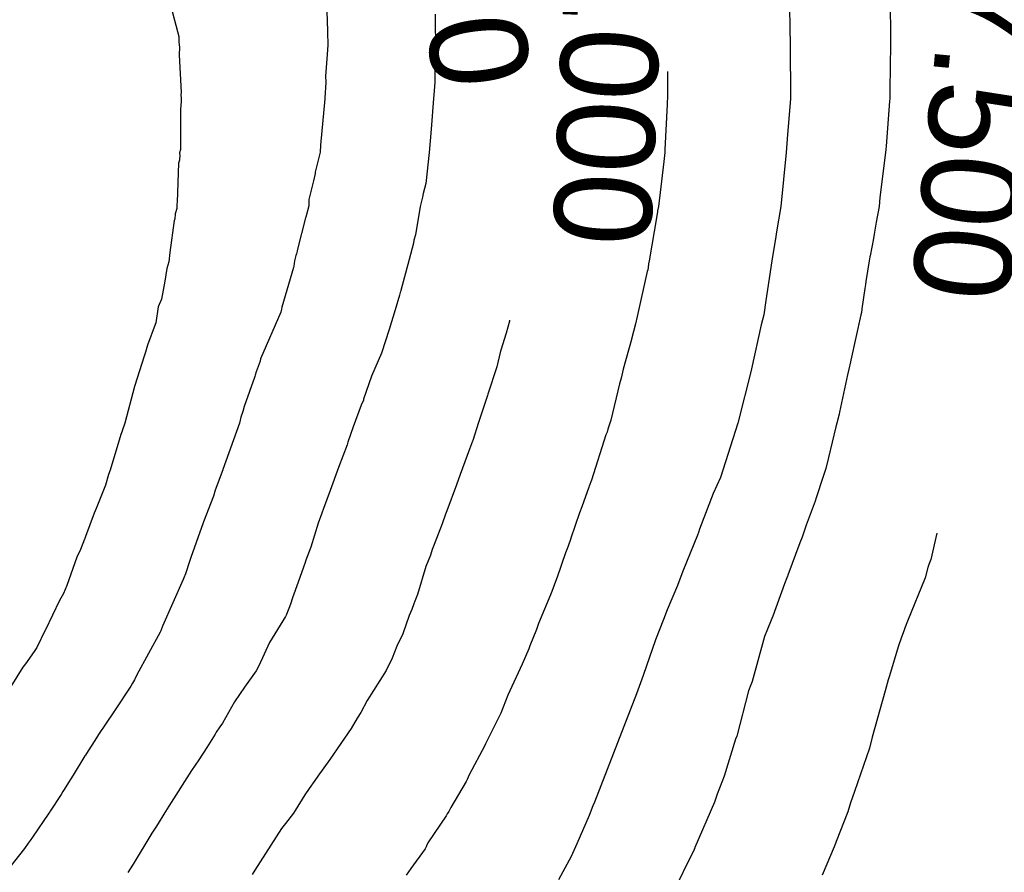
# Model space of a CAD drawing. Extents: x 158343 to 162498, y 431347 to 434500.
# Tile 171 of 220: x 159622 to 159640, y 434066 to 434082. Entities that reach past the tile are written whole.
import ezdxf

# ---------------------------------------------------------------- set-up
doc = ezdxf.new("R2010")
doc.units = 0
doc.header["$LTSCALE"] = 10
doc.header["$MEASUREMENT"] = 0
doc.layers.add('000_arcering', color=8, linetype='CONTINUOUS')
doc.layers.add('def. con-hoogtelijn (index)', color=8, linetype='CONTINUOUS')
doc.styles.add('Style-WORKING', font='WORKING.shx')

# ---------------------------------------------------------------- blocks, each defined once
blk = doc.blocks.new('bestaande hoogtelijnen')
at = {"layer": 'def. con-hoogtelijn (index)'}
for p, q in [((-42.802, 16.019), (-42.575, 15.162)), ((-42.802, 16.019), (-42.575, 15.162)), ((-42.802, 16.019), (-42.575, 15.162)), ((-29.432, 15.901), (-29.424, 15.068)), ((-29.432, 15.901), (-29.424, 15.068)), ((-29.432, 15.901), (-29.424, 15.068)), ((-31.292, 15.718), (-31.286, 15.312)), ((-31.292, 15.718), (-31.286, 15.312)), ((-39.837, 15.621), (-39.829, 15.266)), ((-39.837, 15.621), (-39.829, 15.266)), ((-37.835, 15.576), (-37.836, 15.279)), ((-37.835, 15.576), (-37.836, 15.279)), ((-37.835, 15.576), (-37.836, 15.279)), ((-31.286, 15.312), (-31.277, 15.019)), ((-31.286, 15.312), (-31.277, 15.019)), ((-42.575, 15.162), (-42.573, 15.119)), ((-42.575, 15.162), (-42.573, 15.119)), ((-42.575, 15.162), (-42.573, 15.119)), ((-42.573, 15.119), (-42.572, 15.06)), ((-42.573, 15.119), (-42.572, 15.06)), ((-42.573, 15.119), (-42.572, 15.06)), ((-39.829, 15.266), (-39.827, 15.249)), ((-39.829, 15.266), (-39.827, 15.249)), ((-39.827, 15.249), (-39.818, 15.002)), ((-39.827, 15.249), (-39.818, 15.002)), ((-37.836, 15.279), (-37.832, 15.155)), ((-37.836, 15.279), (-37.832, 15.155)), ((-37.836, 15.279), (-37.832, 15.155)), ((-37.832, 15.155), (-37.829, 15.019)), ((-37.832, 15.155), (-37.829, 15.019)), ((-37.832, 15.155), (-37.829, 15.019)), ((-42.572, 15.06), (-42.563, 14.959)), ((-42.572, 15.06), (-42.563, 14.959)), ((-42.572, 15.06), (-42.563, 14.959)), ((-42.563, 14.959), (-42.561, 14.918)), ((-42.563, 14.959), (-42.561, 14.918)), ((-42.563, 14.959), (-42.561, 14.918)), ((-39.818, 15.002), (-39.836, 14.746)), ((-39.818, 15.002), (-39.836, 14.746)), ((-37.829, 15.019), (-37.838, 14.891)), ((-37.829, 15.019), (-37.838, 14.891)), ((-37.829, 15.019), (-37.838, 14.891)), ((-31.277, 15.019), (-31.274, 14.019)), ((-31.277, 15.019), (-31.274, 14.019)), ((-29.422, 15.019), (-29.436, 14.185)), ((-29.422, 15.019), (-29.436, 14.185)), ((-29.422, 15.019), (-29.436, 14.185)), ((-29.424, 15.068), (-29.422, 15.019)), ((-29.424, 15.068), (-29.422, 15.019)), ((-29.424, 15.068), (-29.422, 15.019)), ((-42.564, 14.875), (-42.569, 14.822)), ((-42.564, 14.875), (-42.569, 14.822)), ((-42.564, 14.875), (-42.569, 14.822)), ((-42.569, 14.822), (-42.531, 14.129)), ((-42.569, 14.822), (-42.531, 14.129)), ((-42.569, 14.822), (-42.531, 14.129)), ((-42.561, 14.918), (-42.564, 14.875)), ((-42.561, 14.918), (-42.564, 14.875)), ((-42.561, 14.918), (-42.564, 14.875)), ((-39.836, 14.746), (-39.863, 14.428)), ((-39.836, 14.746), (-39.863, 14.428)), ((-37.838, 14.891), (-37.843, 14.319)), ((-37.838, 14.891), (-37.843, 14.319)), ((-37.838, 14.891), (-37.843, 14.319)), ((-39.863, 14.428), (-39.857, 14.312)), ((-39.863, 14.428), (-39.857, 14.312)), ((-33.544, 14.513), (-33.543, 14.185)), ((-33.544, 14.513), (-33.543, 14.185)), ((-39.857, 14.312), (-39.876, 14.029)), ((-39.857, 14.312), (-39.876, 14.029)), ((-37.843, 14.319), (-37.857, 14.16)), ((-37.843, 14.319), (-37.857, 14.16)), ((-37.843, 14.319), (-37.857, 14.16)), ((-42.531, 14.129), (-42.534, 14.082)), ((-42.531, 14.129), (-42.534, 14.082)), ((-42.531, 14.129), (-42.534, 14.082)), ((-42.534, 14.082), (-42.529, 14.019)), ((-42.534, 14.082), (-42.529, 14.019)), ((-42.534, 14.082), (-42.529, 14.019)), ((-42.529, 14.019), (-42.527, 13.962)), ((-42.529, 14.019), (-42.527, 13.962)), ((-42.529, 14.019), (-42.527, 13.962)), ((-39.874, 14.009), (-39.958, 13.152)), ((-39.874, 14.009), (-39.958, 13.152)), ((-39.876, 14.029), (-39.875, 14.019)), ((-39.876, 14.029), (-39.875, 14.019)), ((-39.875, 14.019), (-39.874, 14.009)), ((-39.875, 14.019), (-39.874, 14.009)), ((-37.866, 14.019), (-37.908, 13.447)), ((-37.866, 14.019), (-37.908, 13.447)), ((-37.866, 14.019), (-37.908, 13.447)), ((-37.857, 14.16), (-37.866, 14.019)), ((-37.857, 14.16), (-37.866, 14.019)), ((-37.857, 14.16), (-37.866, 14.019)), ((-33.543, 14.019), (-33.547, 13.968)), ((-33.543, 14.019), (-33.547, 13.968)), ((-33.543, 14.185), (-33.543, 14.019)), ((-33.543, 14.185), (-33.543, 14.019)), ((-31.274, 14.019), (-31.297, 13.714)), ((-31.274, 14.019), (-31.297, 13.714)), ((-29.436, 14.019), (-29.439, 13.968)), ((-29.436, 14.019), (-29.439, 13.968)), ((-29.436, 14.019), (-29.439, 13.968)), ((-29.436, 14.185), (-29.436, 14.019)), ((-29.436, 14.185), (-29.436, 14.019)), ((-29.436, 14.185), (-29.436, 14.019)), ((-42.527, 13.962), (-42.541, 13.819)), ((-42.527, 13.962), (-42.541, 13.819)), ((-42.527, 13.962), (-42.541, 13.819)), ((-33.552, 13.908), (-33.592, 13.075)), ((-33.552, 13.908), (-33.592, 13.075)), ((-33.547, 13.968), (-33.552, 13.908)), ((-33.547, 13.968), (-33.552, 13.908)), ((-29.439, 13.968), (-29.506, 13.135)), ((-29.439, 13.968), (-29.506, 13.135)), ((-29.439, 13.968), (-29.506, 13.135)), ((-42.541, 13.819), (-42.542, 13.076)), ((-42.541, 13.819), (-42.542, 13.076)), ((-42.541, 13.819), (-42.542, 13.076)), ((-31.297, 13.714), (-31.327, 13.354)), ((-31.297, 13.714), (-31.327, 13.354)), ((-37.908, 13.447), (-37.95, 13.019)), ((-37.908, 13.447), (-37.95, 13.019)), ((-37.908, 13.447), (-37.95, 13.019)), ((-31.327, 13.354), (-31.351, 13.019)), ((-31.327, 13.354), (-31.351, 13.019)), ((-39.958, 13.152), (-39.959, 13.028)), ((-39.958, 13.152), (-39.959, 13.028)), ((-29.506, 13.135), (-29.511, 13.075)), ((-29.506, 13.135), (-29.511, 13.075)), ((-29.506, 13.135), (-29.511, 13.075)), ((-42.542, 13.076), (-42.558, 13.013)), ((-42.542, 13.076), (-42.558, 13.013)), ((-42.542, 13.076), (-42.558, 13.013)), ((-42.558, 13.013), (-42.557, 12.956)), ((-42.558, 13.013), (-42.557, 12.956)), ((-42.558, 13.013), (-42.557, 12.956)), ((-42.557, 12.956), (-42.558, 12.899)), ((-42.557, 12.956), (-42.558, 12.899)), ((-42.557, 12.956), (-42.558, 12.899)), ((-39.959, 13.028), (-40.055, 12.653)), ((-39.959, 13.028), (-40.055, 12.653)), ((-37.95, 13.019), (-38.01, 12.447)), ((-37.95, 13.019), (-38.01, 12.447)), ((-37.95, 13.019), (-38.01, 12.447)), ((-33.596, 13.019), (-33.612, 12.852)), ((-33.596, 13.019), (-33.612, 12.852)), ((-33.592, 13.075), (-33.596, 13.019)), ((-33.592, 13.075), (-33.596, 13.019)), ((-31.351, 13.019), (-31.447, 12.019)), ((-31.351, 13.019), (-31.447, 12.019)), ((-29.515, 13.019), (-29.619, 12.185)), ((-29.515, 13.019), (-29.619, 12.185)), ((-29.515, 13.019), (-29.619, 12.185)), ((-29.511, 13.075), (-29.515, 13.019)), ((-29.511, 13.075), (-29.515, 13.019)), ((-29.511, 13.075), (-29.515, 13.019)), ((-42.577, 12.819), (-42.601, 12.1)), ((-42.577, 12.819), (-42.601, 12.1)), ((-42.577, 12.819), (-42.601, 12.1)), ((-42.563, 12.876), (-42.577, 12.819)), ((-42.563, 12.876), (-42.577, 12.819)), ((-42.563, 12.876), (-42.577, 12.819)), ((-42.558, 12.899), (-42.563, 12.876)), ((-42.558, 12.899), (-42.563, 12.876)), ((-42.558, 12.899), (-42.563, 12.876)), ((-33.612, 12.852), (-33.712, 12.019)), ((-33.612, 12.852), (-33.712, 12.019)), ((-40.055, 12.634), (-40.085, 12.497)), ((-40.055, 12.634), (-40.085, 12.497)), ((-40.055, 12.653), (-40.054, 12.643)), ((-40.055, 12.653), (-40.054, 12.643)), ((-40.054, 12.643), (-40.055, 12.634)), ((-40.054, 12.643), (-40.055, 12.634)), ((-40.085, 12.497), (-40.168, 12.152)), ((-40.085, 12.497), (-40.168, 12.152)), ((-38.01, 12.447), (-38.058, 12.26)), ((-38.01, 12.447), (-38.058, 12.26)), ((-38.01, 12.447), (-38.058, 12.26)), ((-38.073, 12.191), (-38.115, 12.019)), ((-38.073, 12.191), (-38.115, 12.019)), ((-38.073, 12.191), (-38.115, 12.019)), ((-38.058, 12.26), (-38.073, 12.191)), ((-38.058, 12.26), (-38.073, 12.191)), ((-38.058, 12.26), (-38.073, 12.191)), ((-42.611, 12.066), (-42.613, 11.985)), ((-42.611, 12.066), (-42.613, 11.985)), ((-42.611, 12.066), (-42.613, 11.985)), ((-42.601, 12.1), (-42.611, 12.066)), ((-42.601, 12.1), (-42.611, 12.066)), ((-42.601, 12.1), (-42.611, 12.066)), ((-40.172, 12.032), (-40.229, 11.827)), ((-40.172, 12.032), (-40.229, 11.827)), ((-40.168, 12.152), (-40.172, 12.032)), ((-40.168, 12.152), (-40.172, 12.032)), ((-38.115, 12.019), (-38.201, 11.501)), ((-38.115, 12.019), (-38.201, 11.501)), ((-38.115, 12.019), (-38.201, 11.501)), ((-33.712, 12.019), (-33.726, 11.941)), ((-33.712, 12.019), (-33.726, 11.941)), ((-31.447, 12.019), (-31.528, 11.555)), ((-31.447, 12.019), (-31.528, 11.555)), ((-29.635, 12.019), (-29.688, 11.731)), ((-29.635, 12.019), (-29.688, 11.731)), ((-29.635, 12.019), (-29.688, 11.731)), ((-29.619, 12.185), (-29.635, 12.019)), ((-29.619, 12.185), (-29.635, 12.019)), ((-29.619, 12.185), (-29.635, 12.019)), ((-42.639, 11.884), (-42.649, 11.79)), ((-42.639, 11.884), (-42.649, 11.79)), ((-42.639, 11.884), (-42.649, 11.79)), ((-42.613, 11.985), (-42.639, 11.884)), ((-42.613, 11.985), (-42.639, 11.884)), ((-42.613, 11.985), (-42.639, 11.884)), ((-40.229, 11.827), (-40.23, 11.814)), ((-40.229, 11.827), (-40.23, 11.814)), ((-33.741, 11.852), (-33.884, 11.019)), ((-33.741, 11.852), (-33.884, 11.019)), ((-33.728, 11.927), (-33.741, 11.852)), ((-33.728, 11.927), (-33.741, 11.852)), ((-33.726, 11.941), (-33.728, 11.927)), ((-33.726, 11.941), (-33.728, 11.927)), ((-42.657, 11.761), (-42.737, 11.172)), ((-42.657, 11.761), (-42.737, 11.172)), ((-42.657, 11.761), (-42.737, 11.172)), ((-42.653, 11.777), (-42.657, 11.761)), ((-42.653, 11.777), (-42.657, 11.761)), ((-42.653, 11.777), (-42.657, 11.761)), ((-42.652, 11.782), (-42.653, 11.777)), ((-42.652, 11.782), (-42.653, 11.777)), ((-42.652, 11.782), (-42.653, 11.777)), ((-42.649, 11.79), (-42.652, 11.782)), ((-42.649, 11.79), (-42.652, 11.782)), ((-42.649, 11.79), (-42.652, 11.782)), ((-40.23, 11.814), (-40.386, 11.21)), ((-40.23, 11.814), (-40.386, 11.21)), ((-29.688, 11.731), (-29.726, 11.511)), ((-29.688, 11.731), (-29.726, 11.511)), ((-29.688, 11.731), (-29.726, 11.511)), ((-38.201, 11.501), (-38.229, 11.399)), ((-38.201, 11.501), (-38.229, 11.399)), ((-38.201, 11.501), (-38.229, 11.399)), ((-31.541, 11.47), (-31.616, 11.019)), ((-31.541, 11.47), (-31.616, 11.019)), ((-31.528, 11.555), (-31.541, 11.47)), ((-31.528, 11.555), (-31.541, 11.47)), ((-29.726, 11.511), (-29.74, 11.433)), ((-29.726, 11.511), (-29.74, 11.433)), ((-29.726, 11.511), (-29.74, 11.433)), ((-38.24, 11.345), (-38.318, 11.043)), ((-38.24, 11.345), (-38.318, 11.043)), ((-38.24, 11.345), (-38.318, 11.043)), ((-38.229, 11.399), (-38.24, 11.345)), ((-38.229, 11.399), (-38.24, 11.345)), ((-38.229, 11.399), (-38.24, 11.345)), ((-29.74, 11.433), (-29.802, 11.108)), ((-29.74, 11.433), (-29.802, 11.108)), ((-29.74, 11.433), (-29.802, 11.108)), ((-42.737, 11.172), (-42.756, 10.998)), ((-42.737, 11.172), (-42.756, 10.998)), ((-42.737, 11.172), (-42.756, 10.998)), ((-40.409, 11.119), (-40.436, 11.02)), ((-40.409, 11.119), (-40.436, 11.02)), ((-40.401, 11.146), (-40.409, 11.119)), ((-40.401, 11.146), (-40.409, 11.119)), ((-40.388, 11.194), (-40.401, 11.146)), ((-40.388, 11.194), (-40.401, 11.146)), ((-40.386, 11.21), (-40.388, 11.194)), ((-40.386, 11.21), (-40.388, 11.194)), ((-29.802, 11.108), (-29.804, 11.094)), ((-29.802, 11.108), (-29.804, 11.094)), ((-29.802, 11.108), (-29.804, 11.094)), ((-42.756, 10.998), (-42.792, 10.876)), ((-42.756, 10.998), (-42.792, 10.876)), ((-42.756, 10.998), (-42.792, 10.876)), ((-40.449, 10.922), (-40.453, 10.893)), ((-40.449, 10.922), (-40.453, 10.893)), ((-40.436, 11.02), (-40.449, 10.922)), ((-40.436, 11.02), (-40.449, 10.922)), ((-38.318, 11.043), (-38.471, 10.471)), ((-38.318, 11.043), (-38.471, 10.471)), ((-38.318, 11.043), (-38.471, 10.471)), ((-33.892, 10.964), (-33.902, 10.896)), ((-33.892, 10.964), (-33.902, 10.896)), ((-33.884, 11.019), (-33.892, 10.964)), ((-33.884, 11.019), (-33.892, 10.964)), ((-31.616, 11.019), (-31.663, 10.689)), ((-31.616, 11.019), (-31.663, 10.689)), ((-29.817, 11.019), (-29.878, 10.634)), ((-29.817, 11.019), (-29.878, 10.634)), ((-29.817, 11.019), (-29.878, 10.634)), ((-29.804, 11.094), (-29.817, 11.019)), ((-29.804, 11.094), (-29.817, 11.019)), ((-29.804, 11.094), (-29.817, 11.019)), ((-42.792, 10.876), (-42.831, 10.645)), ((-42.792, 10.876), (-42.831, 10.645)), ((-42.792, 10.876), (-42.831, 10.645)), ((-40.453, 10.893), (-40.671, 10.162)), ((-40.453, 10.893), (-40.671, 10.162)), ((-33.917, 10.822), (-34.104, 9.989)), ((-33.917, 10.822), (-34.104, 9.989)), ((-33.909, 10.852), (-33.917, 10.822)), ((-33.909, 10.852), (-33.917, 10.822)), ((-33.902, 10.896), (-33.909, 10.852)), ((-33.902, 10.896), (-33.909, 10.852)), ((-42.831, 10.645), (-42.891, 10.31)), ((-42.831, 10.645), (-42.891, 10.31)), ((-42.831, 10.645), (-42.891, 10.31)), ((-31.663, 10.689), (-31.725, 10.285)), ((-31.663, 10.689), (-31.725, 10.285)), ((-29.885, 10.579), (-29.895, 10.506)), ((-29.885, 10.579), (-29.895, 10.506)), ((-29.885, 10.579), (-29.895, 10.506)), ((-29.878, 10.634), (-29.885, 10.579)), ((-29.878, 10.634), (-29.885, 10.579)), ((-29.878, 10.634), (-29.885, 10.579)), ((-38.495, 10.384), (-38.578, 10.114)), ((-38.495, 10.384), (-38.578, 10.114)), ((-38.495, 10.384), (-38.578, 10.114)), ((-38.481, 10.434), (-38.495, 10.384)), ((-38.481, 10.434), (-38.495, 10.384)), ((-38.481, 10.434), (-38.495, 10.384)), ((-38.477, 10.447), (-38.481, 10.434)), ((-38.477, 10.447), (-38.481, 10.434)), ((-38.477, 10.447), (-38.481, 10.434)), ((-38.471, 10.471), (-38.477, 10.447)), ((-38.471, 10.471), (-38.477, 10.447)), ((-38.471, 10.471), (-38.477, 10.447)), ((-29.895, 10.506), (-29.952, 10.13)), ((-29.895, 10.506), (-29.952, 10.13)), ((-29.895, 10.506), (-29.952, 10.13)), ((-42.891, 10.31), (-42.953, 10.167)), ((-42.891, 10.31), (-42.953, 10.167)), ((-42.891, 10.31), (-42.953, 10.167)), ((-31.725, 10.285), (-31.764, 10.019)), ((-31.725, 10.285), (-31.764, 10.019)), ((-42.953, 10.167), (-43, 9.876)), ((-42.953, 10.167), (-43, 9.876)), ((-42.953, 10.167), (-43, 9.876)), ((-40.688, 10.067), (-41.061, 9.21)), ((-40.688, 10.067), (-41.061, 9.21)), ((-40.678, 10.123), (-40.688, 10.067)), ((-40.678, 10.123), (-40.688, 10.067)), ((-40.671, 10.162), (-40.678, 10.123)), ((-40.671, 10.162), (-40.678, 10.123)), ((-38.578, 10.114), (-38.688, 9.748)), ((-38.578, 10.114), (-38.688, 9.748)), ((-38.578, 10.114), (-38.688, 9.748)), ((-31.764, 10.019), (-31.811, 9.838)), ((-31.764, 10.019), (-31.811, 9.838)), ((-29.969, 10.019), (-30.156, 9.185)), ((-29.969, 10.019), (-30.156, 9.185)), ((-29.969, 10.019), (-30.156, 9.185)), ((-29.962, 10.063), (-29.969, 10.019)), ((-29.962, 10.063), (-29.969, 10.019)), ((-29.962, 10.063), (-29.969, 10.019)), ((-29.952, 10.13), (-29.962, 10.063)), ((-29.952, 10.13), (-29.962, 10.063)), ((-29.952, 10.13), (-29.962, 10.063)), ((-43.012, 9.844), (-43.151, 9.463)), ((-43.012, 9.844), (-43.151, 9.463)), ((-43.012, 9.844), (-43.151, 9.463)), ((-43, 9.876), (-43.012, 9.844)), ((-43, 9.876), (-43.012, 9.844)), ((-43, 9.876), (-43.012, 9.844)), ((-36.465, 9.905), (-36.526, 9.685)), ((-36.465, 9.905), (-36.526, 9.685)), ((-36.461, 9.923), (-36.465, 9.905)), ((-36.461, 9.923), (-36.465, 9.905)), ((-34.134, 9.853), (-34.209, 9.57)), ((-34.134, 9.853), (-34.209, 9.57)), ((-34.104, 9.989), (-34.134, 9.853)), ((-34.104, 9.989), (-34.134, 9.853)), ((-31.811, 9.838), (-31.992, 9.026)), ((-31.811, 9.838), (-31.992, 9.026)), ((-38.688, 9.748), (-38.826, 9.315)), ((-38.688, 9.748), (-38.826, 9.315)), ((-38.688, 9.748), (-38.826, 9.315)), ((-36.526, 9.685), (-36.623, 9.37)), ((-36.526, 9.685), (-36.623, 9.37)), ((-43.151, 9.463), (-43.186, 9.332)), ((-43.151, 9.463), (-43.186, 9.332)), ((-43.151, 9.463), (-43.186, 9.332)), ((-34.209, 9.568), (-34.36, 9.018)), ((-34.209, 9.568), (-34.36, 9.018)), ((-34.209, 9.57), (-34.209, 9.568)), ((-34.209, 9.57), (-34.209, 9.568)), ((-43.186, 9.332), (-43.218, 9.239)), ((-43.186, 9.332), (-43.218, 9.239)), ((-43.186, 9.332), (-43.218, 9.239)), ((-38.826, 9.315), (-39.013, 8.887)), ((-38.826, 9.315), (-39.013, 8.887)), ((-38.826, 9.315), (-39.013, 8.887)), ((-36.634, 9.328), (-36.699, 9.06)), ((-36.634, 9.328), (-36.699, 9.06)), ((-36.623, 9.37), (-36.634, 9.328)), ((-36.623, 9.37), (-36.634, 9.328)), ((-43.218, 9.239), (-43.386, 8.716)), ((-43.218, 9.239), (-43.386, 8.716)), ((-43.218, 9.239), (-43.386, 8.716)), ((-41.069, 9.162), (-41.142, 8.969)), ((-41.069, 9.162), (-41.142, 8.969)), ((-41.061, 9.21), (-41.069, 9.162)), ((-41.061, 9.21), (-41.069, 9.162)), ((-30.164, 9.155), (-30.195, 9.02)), ((-30.164, 9.155), (-30.195, 9.02)), ((-30.164, 9.155), (-30.195, 9.02)), ((-30.156, 9.185), (-30.164, 9.155)), ((-30.156, 9.185), (-30.164, 9.155)), ((-30.156, 9.185), (-30.164, 9.155)), ((-41.142, 8.969), (-41.165, 8.906)), ((-41.142, 8.969), (-41.165, 8.906)), ((-36.699, 9.06), (-36.861, 8.554)), ((-36.699, 9.06), (-36.861, 8.554)), ((-34.36, 9.018), (-34.402, 8.852)), ((-34.36, 9.018), (-34.402, 8.852)), ((-31.994, 9.016), (-32.244, 8.019)), ((-31.994, 9.016), (-32.244, 8.019)), ((-31.992, 9.026), (-31.994, 9.019)), ((-31.992, 9.026), (-31.994, 9.019)), ((-31.992, 9.026), (-31.994, 9.016)), ((-31.992, 9.026), (-31.994, 9.016)), ((-31.994, 9.019), (-31.994, 9.016)), ((-31.994, 9.019), (-31.994, 9.016)), ((-30.195, 9.02), (-30.217, 8.911)), ((-30.195, 9.02), (-30.217, 8.911)), ((-30.195, 9.02), (-30.217, 8.911)), ((-41.171, 8.884), (-41.363, 8.325)), ((-41.171, 8.884), (-41.363, 8.325)), ((-41.165, 8.906), (-41.171, 8.884)), ((-41.165, 8.906), (-41.171, 8.884)), ((-39.013, 8.887), (-39.159, 8.461)), ((-39.013, 8.887), (-39.159, 8.461)), ((-39.013, 8.887), (-39.159, 8.461)), ((-34.429, 8.747), (-34.592, 8.077)), ((-34.429, 8.747), (-34.592, 8.077)), ((-34.402, 8.852), (-34.429, 8.747)), ((-34.402, 8.852), (-34.429, 8.747)), ((-30.217, 8.91), (-30.364, 8.224)), ((-30.217, 8.91), (-30.364, 8.224)), ((-30.217, 8.91), (-30.364, 8.224)), ((-30.217, 8.911), (-30.217, 8.91)), ((-30.217, 8.911), (-30.217, 8.91)), ((-30.217, 8.911), (-30.217, 8.91)), ((-30.217, 8.91), (-30.217, 8.91)), ((-30.217, 8.91), (-30.217, 8.91)), ((-30.217, 8.91), (-30.217, 8.91)), ((-43.391, 8.698), (-43.569, 8.021)), ((-43.391, 8.698), (-43.569, 8.021)), ((-43.391, 8.698), (-43.569, 8.021)), ((-43.386, 8.716), (-43.391, 8.698)), ((-43.386, 8.716), (-43.391, 8.698)), ((-43.386, 8.716), (-43.391, 8.698)), ((-36.861, 8.554), (-36.867, 8.531)), ((-36.861, 8.554), (-36.867, 8.531)), ((-39.164, 8.447), (-39.201, 8.351)), ((-39.164, 8.447), (-39.201, 8.351)), ((-39.164, 8.447), (-39.201, 8.351)), ((-39.159, 8.461), (-39.164, 8.447)), ((-39.159, 8.461), (-39.164, 8.447)), ((-39.159, 8.461), (-39.164, 8.447)), ((-36.867, 8.531), (-37.038, 8.035)), ((-36.867, 8.531), (-37.038, 8.035)), ((-41.391, 8.238), (-41.425, 8.132)), ((-41.391, 8.238), (-41.425, 8.132)), ((-41.363, 8.325), (-41.391, 8.238)), ((-41.363, 8.325), (-41.391, 8.238)), ((-39.201, 8.351), (-39.351, 7.95)), ((-39.201, 8.351), (-39.351, 7.95)), ((-39.201, 8.351), (-39.351, 7.95)), ((-30.364, 8.224), (-30.373, 8.185)), ((-30.364, 8.224), (-30.373, 8.185)), ((-30.364, 8.224), (-30.373, 8.185)), ((-43.569, 8.021), (-43.62, 7.878)), ((-43.569, 8.021), (-43.62, 7.878)), ((-43.569, 8.021), (-43.62, 7.878)), ((-41.455, 8.019), (-41.757, 7.162)), ((-41.455, 8.019), (-41.757, 7.162)), ((-41.425, 8.132), (-41.455, 8.019)), ((-41.425, 8.132), (-41.455, 8.019)), ((-37.038, 8.035), (-37.143, 7.702)), ((-37.038, 8.035), (-37.143, 7.702)), ((-34.592, 8.077), (-34.646, 7.91)), ((-34.592, 8.077), (-34.646, 7.91)), ((-32.244, 8.019), (-32.567, 7.019)), ((-32.244, 8.019), (-32.567, 7.019)), ((-30.415, 8.019), (-30.431, 7.955)), ((-30.415, 8.019), (-30.431, 7.955)), ((-30.415, 8.019), (-30.431, 7.955)), ((-30.373, 8.185), (-30.415, 8.019)), ((-30.373, 8.185), (-30.415, 8.019)), ((-30.373, 8.185), (-30.415, 8.019)), ((-43.62, 7.875), (-43.644, 7.812)), ((-43.62, 7.875), (-43.644, 7.812)), ((-43.62, 7.875), (-43.644, 7.812)), ((-43.62, 7.878), (-43.62, 7.876)), ((-43.62, 7.878), (-43.62, 7.876)), ((-43.62, 7.878), (-43.62, 7.876)), ((-43.62, 7.876), (-43.62, 7.875)), ((-43.62, 7.876), (-43.62, 7.875)), ((-43.62, 7.876), (-43.62, 7.875)), ((-39.351, 7.95), (-39.448, 7.67)), ((-39.351, 7.95), (-39.448, 7.67)), ((-39.351, 7.95), (-39.448, 7.67)), ((-34.661, 7.852), (-34.683, 7.803)), ((-34.661, 7.852), (-34.683, 7.803)), ((-34.646, 7.91), (-34.661, 7.852)), ((-34.646, 7.91), (-34.661, 7.852)), ((-30.431, 7.955), (-30.567, 7.385)), ((-30.431, 7.955), (-30.567, 7.385)), ((-30.431, 7.955), (-30.567, 7.385)), ((-43.644, 7.812), (-43.841, 7.154)), ((-43.644, 7.812), (-43.841, 7.154)), ((-43.644, 7.812), (-43.841, 7.154)), ((-39.448, 7.67), (-39.465, 7.617)), ((-39.448, 7.67), (-39.465, 7.617)), ((-39.448, 7.67), (-39.465, 7.617)), ((-37.15, 7.685), (-37.201, 7.538)), ((-37.15, 7.685), (-37.201, 7.538)), ((-37.143, 7.702), (-37.15, 7.685)), ((-37.143, 7.702), (-37.15, 7.685)), ((-34.683, 7.803), (-34.947, 6.97)), ((-34.683, 7.803), (-34.947, 6.97)), ((-39.465, 7.617), (-39.623, 7.204)), ((-39.465, 7.617), (-39.623, 7.204)), ((-39.465, 7.617), (-39.623, 7.204)), ((-37.201, 7.538), (-37.376, 7.07)), ((-37.201, 7.538), (-37.376, 7.07)), ((-30.567, 7.385), (-30.621, 7.185)), ((-30.567, 7.385), (-30.621, 7.185)), ((-30.567, 7.385), (-30.621, 7.185)), ((-43.841, 7.154), (-43.872, 7.074)), ((-43.841, 7.154), (-43.872, 7.074)), ((-43.841, 7.154), (-43.872, 7.074)), ((-41.758, 7.161), (-41.9, 6.784)), ((-41.758, 7.161), (-41.9, 6.784)), ((-41.757, 7.162), (-41.758, 7.162)), ((-41.758, 7.162), (-41.758, 7.161)), ((-41.757, 7.162), (-41.758, 7.162)), ((-41.758, 7.162), (-41.758, 7.161)), ((-39.623, 7.204), (-39.774, 6.775)), ((-39.623, 7.204), (-39.774, 6.775)), ((-39.623, 7.204), (-39.774, 6.775)), ((-30.621, 7.185), (-30.675, 7.019)), ((-30.621, 7.185), (-30.675, 7.019)), ((-30.621, 7.185), (-30.675, 7.019)), ((-43.872, 7.074), (-43.927, 6.876)), ((-43.872, 7.074), (-43.927, 6.876)), ((-43.872, 7.074), (-43.927, 6.876)), ((-37.376, 7.07), (-37.44, 6.884)), ((-37.376, 7.07), (-37.44, 6.884)), ((-34.947, 6.97), (-34.99, 6.859)), ((-34.947, 6.97), (-34.99, 6.859)), ((-34.947, 6.97), (-34.99, 6.859)), ((-34.947, 6.971), (-34.947, 6.97)), ((-32.567, 7.019), (-32.698, 6.724)), ((-32.567, 7.019), (-32.698, 6.724)), ((-30.675, 7.019), (-30.8, 6.64)), ((-30.675, 7.019), (-30.8, 6.64)), ((-30.675, 7.019), (-30.8, 6.64)), ((-43.927, 6.876), (-44.103, 6.447)), ((-43.927, 6.876), (-44.103, 6.447)), ((-43.927, 6.876), (-44.103, 6.447)), ((-41.9, 6.784), (-41.933, 6.674)), ((-41.9, 6.784), (-41.933, 6.674)), ((-39.774, 6.775), (-39.902, 6.447)), ((-39.774, 6.775), (-39.902, 6.447)), ((-39.774, 6.775), (-39.902, 6.447)), ((-37.44, 6.884), (-37.624, 6.401)), ((-37.44, 6.884), (-37.624, 6.401)), ((-34.997, 6.841), (-35.124, 6.473)), ((-34.997, 6.841), (-35.124, 6.473)), ((-34.997, 6.841), (-35.124, 6.473)), ((-34.994, 6.849), (-34.997, 6.841)), ((-34.994, 6.849), (-34.997, 6.841)), ((-34.994, 6.849), (-34.997, 6.841)), ((-34.99, 6.859), (-34.994, 6.849)), ((-34.99, 6.859), (-34.994, 6.849)), ((-34.99, 6.859), (-34.994, 6.849)), ((-41.933, 6.674), (-42.118, 6.195)), ((-41.933, 6.674), (-42.118, 6.195)), ((-32.698, 6.724), (-32.95, 6.06)), ((-32.698, 6.724), (-32.95, 6.06)), ((-30.817, 6.581), (-30.962, 6.185)), ((-30.817, 6.581), (-30.962, 6.185)), ((-30.817, 6.581), (-30.962, 6.185)), ((-30.8, 6.64), (-30.817, 6.581)), ((-30.8, 6.64), (-30.817, 6.581)), ((-30.8, 6.64), (-30.817, 6.581)), ((-44.103, 6.447), (-44.135, 6.355)), ((-44.103, 6.447), (-44.135, 6.355)), ((-44.103, 6.447), (-44.135, 6.355)), ((-39.902, 6.447), (-39.93, 6.36)), ((-39.902, 6.447), (-39.93, 6.36)), ((-39.902, 6.447), (-39.93, 6.36)), ((-37.624, 6.401), (-37.647, 6.34)), ((-37.624, 6.401), (-37.647, 6.34)), ((-35.124, 6.473), (-35.169, 6.362)), ((-35.124, 6.473), (-35.169, 6.362)), ((-35.124, 6.473), (-35.169, 6.362)), ((-44.135, 6.355), (-44.297, 5.927)), ((-44.135, 6.355), (-44.297, 5.927)), ((-44.135, 6.355), (-44.297, 5.927)), ((-42.118, 6.195), (-42.128, 6.162)), ((-42.118, 6.195), (-42.128, 6.162)), ((-39.93, 6.36), (-40.001, 6.171)), ((-39.93, 6.36), (-40.001, 6.171)), ((-39.93, 6.36), (-40.001, 6.171)), ((-37.647, 6.34), (-37.708, 6.162)), ((-37.647, 6.34), (-37.708, 6.162)), ((-35.169, 6.362), (-35.327, 5.896)), ((-35.169, 6.362), (-35.327, 5.896)), ((-35.169, 6.362), (-35.327, 5.896)), ((-42.157, 6.09), (-42.349, 5.537)), ((-42.157, 6.09), (-42.349, 5.537)), ((-42.128, 6.162), (-42.157, 6.09)), ((-42.128, 6.162), (-42.157, 6.09)), ((-40.001, 6.171), (-40.131, 5.729)), ((-40.001, 6.171), (-40.131, 5.729)), ((-40.001, 6.171), (-40.131, 5.729)), ((-37.708, 6.162), (-37.857, 5.779)), ((-37.708, 6.162), (-37.857, 5.779)), ((-32.95, 6.06), (-32.974, 6.001)), ((-32.95, 6.06), (-32.974, 6.001)), ((-30.983, 6.136), (-31.057, 5.917)), ((-30.983, 6.136), (-31.057, 5.917)), ((-30.983, 6.136), (-31.057, 5.917)), ((-30.962, 6.185), (-30.983, 6.136)), ((-30.962, 6.185), (-30.983, 6.136)), ((-30.962, 6.185), (-30.983, 6.136)), ((-44.314, 5.876), (-44.391, 5.686)), ((-44.314, 5.876), (-44.391, 5.686)), ((-44.314, 5.876), (-44.391, 5.686)), ((-44.31, 5.888), (-44.314, 5.876)), ((-44.31, 5.888), (-44.314, 5.876)), ((-44.31, 5.888), (-44.314, 5.876)), ((-44.297, 5.927), (-44.31, 5.888)), ((-44.297, 5.927), (-44.31, 5.888)), ((-44.297, 5.927), (-44.31, 5.888)), ((-35.344, 5.852), (-35.4, 5.698)), ((-35.344, 5.852), (-35.4, 5.698)), ((-35.344, 5.852), (-35.4, 5.698)), ((-35.327, 5.896), (-35.344, 5.852)), ((-35.327, 5.896), (-35.344, 5.852)), ((-35.327, 5.896), (-35.344, 5.852)), ((-32.992, 5.951), (-33.259, 5.286)), ((-32.992, 5.951), (-33.259, 5.286)), ((-32.974, 6.001), (-32.992, 5.951)), ((-32.974, 6.001), (-32.992, 5.951)), ((-31.057, 5.917), (-31.099, 5.807)), ((-31.057, 5.917), (-31.099, 5.807)), ((-31.057, 5.917), (-31.099, 5.807)), ((-28.57, 5.989), (-28.678, 5.505)), ((-28.57, 5.989), (-28.678, 5.505)), ((-44.391, 5.686), (-44.455, 5.544)), ((-44.391, 5.686), (-44.455, 5.544)), ((-44.391, 5.686), (-44.455, 5.544)), ((-40.131, 5.729), (-40.224, 5.489)), ((-40.131, 5.729), (-40.224, 5.489)), ((-40.131, 5.729), (-40.224, 5.489)), ((-37.891, 5.685), (-37.923, 5.583)), ((-37.891, 5.685), (-37.923, 5.583)), ((-37.857, 5.779), (-37.891, 5.685)), ((-37.857, 5.779), (-37.891, 5.685)), ((-35.4, 5.698), (-35.431, 5.624)), ((-35.4, 5.698), (-35.431, 5.624)), ((-35.4, 5.698), (-35.431, 5.624)), ((-31.099, 5.807), (-31.318, 5.215)), ((-31.099, 5.807), (-31.318, 5.215)), ((-31.099, 5.807), (-31.318, 5.215)), ((-44.455, 5.544), (-44.644, 5.024)), ((-44.455, 5.544), (-44.644, 5.024)), ((-44.455, 5.544), (-44.644, 5.024)), ((-42.376, 5.466), (-42.452, 5.237)), ((-42.376, 5.466), (-42.452, 5.237)), ((-42.349, 5.537), (-42.376, 5.466)), ((-42.349, 5.537), (-42.376, 5.466)), ((-40.224, 5.489), (-40.237, 5.447)), ((-40.224, 5.489), (-40.237, 5.447)), ((-40.224, 5.489), (-40.237, 5.447)), ((-37.923, 5.583), (-38.011, 5.371)), ((-37.923, 5.583), (-38.011, 5.371)), ((-35.431, 5.624), (-35.585, 5.178)), ((-35.431, 5.624), (-35.585, 5.178)), ((-35.431, 5.624), (-35.585, 5.178)), ((-28.678, 5.505), (-28.713, 5.41)), ((-28.678, 5.505), (-28.713, 5.41)), ((-40.271, 5.358), (-40.367, 5.081)), ((-40.271, 5.358), (-40.367, 5.081)), ((-40.271, 5.358), (-40.367, 5.081)), ((-40.237, 5.447), (-40.271, 5.358)), ((-40.237, 5.447), (-40.271, 5.358)), ((-40.237, 5.447), (-40.271, 5.358)), ((-38.011, 5.371), (-38.163, 4.856)), ((-38.011, 5.371), (-38.163, 4.856)), ((-33.259, 5.286), (-33.36, 5.019)), ((-33.259, 5.286), (-33.36, 5.019)), ((-28.731, 5.357), (-28.784, 5.166)), ((-28.731, 5.357), (-28.784, 5.166)), ((-28.713, 5.41), (-28.731, 5.357)), ((-28.713, 5.41), (-28.731, 5.357)), ((-42.492, 5.13), (-42.875, 4.273)), ((-42.492, 5.13), (-42.875, 4.273)), ((-42.479, 5.162), (-42.492, 5.13)), ((-42.479, 5.162), (-42.492, 5.13)), ((-42.452, 5.237), (-42.479, 5.162)), ((-42.452, 5.237), (-42.479, 5.162)), ((-35.596, 5.148), (-35.68, 4.914)), ((-35.596, 5.148), (-35.68, 4.914)), ((-35.596, 5.148), (-35.68, 4.914)), ((-35.585, 5.178), (-35.596, 5.148)), ((-35.585, 5.178), (-35.596, 5.148)), ((-35.585, 5.178), (-35.596, 5.148)), ((-31.338, 5.161), (-31.383, 5.05)), ((-31.338, 5.161), (-31.383, 5.05)), ((-31.338, 5.161), (-31.383, 5.05)), ((-31.325, 5.197), (-31.338, 5.161)), ((-31.325, 5.197), (-31.338, 5.161)), ((-31.325, 5.197), (-31.338, 5.161)), ((-31.322, 5.205), (-31.325, 5.197)), ((-31.322, 5.205), (-31.325, 5.197)), ((-31.322, 5.205), (-31.325, 5.197)), ((-31.318, 5.215), (-31.322, 5.205)), ((-31.318, 5.215), (-31.322, 5.205)), ((-31.318, 5.215), (-31.322, 5.205)), ((-28.784, 5.166), (-29.112, 4.366)), ((-28.784, 5.166), (-29.112, 4.366)), ((-44.644, 5.024), (-44.707, 4.876)), ((-44.644, 5.024), (-44.707, 4.876)), ((-44.644, 5.024), (-44.707, 4.876)), ((-40.367, 5.081), (-40.47, 4.792)), ((-40.367, 5.081), (-40.47, 4.792)), ((-40.367, 5.081), (-40.47, 4.792)), ((-35.68, 4.914), (-35.705, 4.852)), ((-35.68, 4.914), (-35.705, 4.852)), ((-35.68, 4.914), (-35.705, 4.852)), ((-33.36, 5.019), (-33.548, 4.575)), ((-33.36, 5.019), (-33.548, 4.575)), ((-31.383, 5.05), (-31.597, 4.457)), ((-31.383, 5.05), (-31.597, 4.457)), ((-31.383, 5.05), (-31.597, 4.457)), ((-44.779, 4.744), (-45.036, 4.206)), ((-44.779, 4.744), (-45.036, 4.206)), ((-44.779, 4.744), (-45.036, 4.206)), ((-44.707, 4.876), (-44.779, 4.744)), ((-44.707, 4.876), (-44.779, 4.744)), ((-44.707, 4.876), (-44.779, 4.744)), ((-40.47, 4.792), (-40.508, 4.677)), ((-40.47, 4.792), (-40.508, 4.677)), ((-40.47, 4.792), (-40.508, 4.677)), ((-38.212, 4.734), (-38.228, 4.685)), ((-38.212, 4.734), (-38.228, 4.685)), ((-38.163, 4.856), (-38.212, 4.734)), ((-38.163, 4.856), (-38.212, 4.734)), ((-35.705, 4.852), (-35.925, 4.323)), ((-35.705, 4.852), (-35.925, 4.323)), ((-35.705, 4.852), (-35.925, 4.323)), ((-40.508, 4.677), (-40.586, 4.485)), ((-40.508, 4.677), (-40.586, 4.485)), ((-40.508, 4.677), (-40.586, 4.485)), ((-38.267, 4.581), (-38.317, 4.468)), ((-38.267, 4.581), (-38.317, 4.468)), ((-38.228, 4.685), (-38.267, 4.581)), ((-38.228, 4.685), (-38.267, 4.581)), ((-33.548, 4.575), (-33.619, 4.392)), ((-33.548, 4.575), (-33.619, 4.392)), ((-40.6, 4.447), (-40.9, 3.968)), ((-40.6, 4.447), (-40.9, 3.968)), ((-40.6, 4.447), (-40.9, 3.968)), ((-40.586, 4.485), (-40.6, 4.447)), ((-40.586, 4.485), (-40.6, 4.447)), ((-40.586, 4.485), (-40.6, 4.447)), ((-38.317, 4.468), (-38.437, 4.13)), ((-38.317, 4.468), (-38.437, 4.13)), ((-33.619, 4.392), (-33.768, 4.019)), ((-33.619, 4.392), (-33.768, 4.019)), ((-31.614, 4.413), (-31.71, 4.185)), ((-31.614, 4.413), (-31.71, 4.185)), ((-31.614, 4.413), (-31.71, 4.185)), ((-31.597, 4.457), (-31.614, 4.413)), ((-31.597, 4.457), (-31.614, 4.413)), ((-31.597, 4.457), (-31.614, 4.413)), ((-45.042, 4.195), (-45.198, 3.876)), ((-45.042, 4.195), (-45.198, 3.876)), ((-45.042, 4.195), (-45.198, 3.876)), ((-45.036, 4.206), (-45.042, 4.195)), ((-45.036, 4.206), (-45.042, 4.195)), ((-45.036, 4.206), (-45.042, 4.195)), ((-42.906, 4.186), (-42.917, 4.162)), ((-42.906, 4.186), (-42.917, 4.162)), ((-42.875, 4.273), (-42.906, 4.186)), ((-42.875, 4.273), (-42.906, 4.186)), ((-35.963, 4.212), (-36.085, 3.908)), ((-35.963, 4.212), (-36.085, 3.908)), ((-35.963, 4.212), (-36.085, 3.908)), ((-35.925, 4.323), (-35.963, 4.212)), ((-35.925, 4.323), (-35.963, 4.212)), ((-35.925, 4.323), (-35.963, 4.212)), ((-31.71, 4.185), (-31.741, 4.111)), ((-31.71, 4.185), (-31.741, 4.111)), ((-31.71, 4.185), (-31.741, 4.111)), ((-29.167, 4.216), (-29.226, 4.047)), ((-29.167, 4.216), (-29.226, 4.047)), ((-29.166, 4.22), (-29.167, 4.216)), ((-29.166, 4.22), (-29.167, 4.216)), ((-29.164, 4.224), (-29.166, 4.22)), ((-29.164, 4.224), (-29.166, 4.22)), ((-29.112, 4.366), (-29.164, 4.224)), ((-29.112, 4.366), (-29.164, 4.224)), ((-42.917, 4.162), (-43.352, 3.369)), ((-42.917, 4.162), (-43.352, 3.369)), ((-38.437, 4.13), (-38.542, 3.902)), ((-38.437, 4.13), (-38.542, 3.902)), ((-33.768, 4.019), (-33.992, 3.357)), ((-33.768, 4.019), (-33.992, 3.357)), ((-31.753, 4.081), (-31.982, 3.248)), ((-31.753, 4.081), (-31.982, 3.248)), ((-31.753, 4.081), (-31.982, 3.248)), ((-31.741, 4.111), (-31.753, 4.081)), ((-31.741, 4.111), (-31.753, 4.081)), ((-31.741, 4.111), (-31.753, 4.081)), ((-29.226, 4.047), (-29.278, 3.905)), ((-29.226, 4.047), (-29.278, 3.905)), ((-45.198, 3.876), (-45.248, 3.8)), ((-45.198, 3.876), (-45.248, 3.8)), ((-45.198, 3.876), (-45.248, 3.8)), ((-40.9, 3.968), (-41.092, 3.539)), ((-40.9, 3.968), (-41.092, 3.539)), ((-40.9, 3.968), (-41.092, 3.539)), ((-38.542, 3.902), (-38.633, 3.678)), ((-38.542, 3.902), (-38.633, 3.678)), ((-36.106, 3.852), (-36.231, 3.57)), ((-36.106, 3.852), (-36.231, 3.57)), ((-36.106, 3.852), (-36.231, 3.57)), ((-36.085, 3.908), (-36.106, 3.852)), ((-36.085, 3.908), (-36.106, 3.852)), ((-36.085, 3.908), (-36.106, 3.852)), ((-29.278, 3.905), (-29.447, 3.333)), ((-29.278, 3.905), (-29.447, 3.333)), ((-45.248, 3.8), (-45.408, 3.578)), ((-45.248, 3.8), (-45.408, 3.578)), ((-45.248, 3.8), (-45.408, 3.578)), ((-38.633, 3.678), (-38.744, 3.455)), ((-38.633, 3.678), (-38.744, 3.455)), ((-45.453, 3.511), (-45.676, 3.155)), ((-45.453, 3.511), (-45.676, 3.155)), ((-45.453, 3.511), (-45.676, 3.155)), ((-45.408, 3.578), (-45.453, 3.511)), ((-45.408, 3.578), (-45.453, 3.511)), ((-45.408, 3.578), (-45.453, 3.511)), ((-41.092, 3.539), (-41.147, 3.447)), ((-41.092, 3.539), (-41.147, 3.447)), ((-41.092, 3.539), (-41.147, 3.447)), ((-36.231, 3.57), (-36.494, 2.999)), ((-36.231, 3.57), (-36.494, 2.999)), ((-36.231, 3.57), (-36.494, 2.999)), ((-43.395, 3.279), (-43.432, 3.215)), ((-43.395, 3.279), (-43.432, 3.215)), ((-43.352, 3.369), (-43.395, 3.279)), ((-43.352, 3.369), (-43.395, 3.279)), ((-41.147, 3.447), (-41.358, 3.142)), ((-41.147, 3.447), (-41.358, 3.142)), ((-41.147, 3.447), (-41.358, 3.142)), ((-38.744, 3.455), (-39.095, 2.895)), ((-38.744, 3.455), (-39.095, 2.895)), ((-33.992, 3.357), (-34.118, 3.019)), ((-33.992, 3.357), (-34.118, 3.019)), ((-29.469, 3.278), (-29.525, 3.078)), ((-29.469, 3.278), (-29.525, 3.078)), ((-29.447, 3.333), (-29.469, 3.278)), ((-29.447, 3.333), (-29.469, 3.278)), ((-43.458, 3.162), (-43.759, 2.706)), ((-43.458, 3.162), (-43.759, 2.706)), ((-43.432, 3.215), (-43.458, 3.162)), ((-43.432, 3.215), (-43.458, 3.162)), ((-41.358, 3.142), (-41.547, 2.876)), ((-41.358, 3.142), (-41.547, 2.876)), ((-41.358, 3.142), (-41.547, 2.876)), ((-32.007, 3.185), (-32.045, 3.075)), ((-32.007, 3.185), (-32.045, 3.075)), ((-32.007, 3.185), (-32.045, 3.075)), ((-31.982, 3.248), (-32.007, 3.185)), ((-31.982, 3.248), (-32.007, 3.185)), ((-31.982, 3.248), (-32.007, 3.185)), ((-36.494, 2.999), (-36.623, 2.666)), ((-36.494, 2.999), (-36.623, 2.666)), ((-36.494, 2.999), (-36.623, 2.666)), ((-34.118, 3.019), (-34.894, 1.019)), ((-34.118, 3.019), (-34.894, 1.019)), ((-32.045, 3.075), (-32.264, 2.242)), ((-32.045, 3.075), (-32.264, 2.242)), ((-32.045, 3.075), (-32.264, 2.242)), ((-29.525, 3.078), (-29.76, 2.219)), ((-29.525, 3.078), (-29.76, 2.219)), ((-41.547, 2.876), (-41.765, 2.479)), ((-41.547, 2.876), (-41.765, 2.479)), ((-41.547, 2.876), (-41.765, 2.479)), ((-39.095, 2.895), (-39.212, 2.679)), ((-39.095, 2.895), (-39.212, 2.679)), ((-43.785, 2.669), (-44.057, 2.267)), ((-43.785, 2.669), (-44.057, 2.267)), ((-43.759, 2.706), (-43.785, 2.669)), ((-43.759, 2.706), (-43.785, 2.669)), ((-39.277, 2.572), (-39.39, 2.38)), ((-39.277, 2.572), (-39.39, 2.38)), ((-39.212, 2.679), (-39.277, 2.572)), ((-39.212, 2.679), (-39.277, 2.572)), ((-36.623, 2.666), (-36.899, 2.109)), ((-36.623, 2.666), (-36.899, 2.109)), ((-36.623, 2.666), (-36.899, 2.109)), ((-41.813, 2.411), (-41.881, 2.311)), ((-41.813, 2.411), (-41.881, 2.311)), ((-41.813, 2.411), (-41.881, 2.311)), ((-41.765, 2.479), (-41.813, 2.411)), ((-41.765, 2.479), (-41.813, 2.411)), ((-41.765, 2.479), (-41.813, 2.411)), ((-39.39, 2.38), (-39.636, 2.024)), ((-39.39, 2.38), (-39.636, 2.024)), ((-44.094, 2.208), (-44.278, 1.919)), ((-44.094, 2.208), (-44.278, 1.919)), ((-44.057, 2.267), (-44.094, 2.208)), ((-44.057, 2.267), (-44.094, 2.208)), ((-41.9, 2.279), (-42.054, 2.03)), ((-41.9, 2.279), (-42.054, 2.03)), ((-41.9, 2.279), (-42.054, 2.03)), ((-41.881, 2.311), (-41.9, 2.279)), ((-41.881, 2.311), (-41.9, 2.279)), ((-41.881, 2.311), (-41.9, 2.279)), ((-32.285, 2.185), (-32.494, 1.5)), ((-32.285, 2.185), (-32.494, 1.5)), ((-32.285, 2.185), (-32.494, 1.5)), ((-32.264, 2.242), (-32.285, 2.185)), ((-32.264, 2.242), (-32.285, 2.185)), ((-32.264, 2.242), (-32.285, 2.185)), ((-29.76, 2.219), (-29.812, 2.019)), ((-29.76, 2.219), (-29.812, 2.019)), ((-42.054, 2.03), (-42.204, 1.803)), ((-42.054, 2.03), (-42.204, 1.803)), ((-42.054, 2.03), (-42.204, 1.803)), ((-39.647, 2.007), (-39.782, 1.809)), ((-39.647, 2.007), (-39.782, 1.809)), ((-39.636, 2.024), (-39.647, 2.007)), ((-39.636, 2.024), (-39.647, 2.007)), ((-36.916, 2.068), (-37.209, 1.528)), ((-36.916, 2.068), (-37.209, 1.528)), ((-36.916, 2.068), (-37.209, 1.528)), ((-36.904, 2.098), (-36.916, 2.068)), ((-36.904, 2.098), (-36.916, 2.068)), ((-36.904, 2.098), (-36.916, 2.068)), ((-36.899, 2.109), (-36.904, 2.098)), ((-36.899, 2.109), (-36.904, 2.098)), ((-36.899, 2.109), (-36.904, 2.098)), ((-29.812, 2.019), (-30.086, 1.219)), ((-29.812, 2.019), (-30.086, 1.219)), ((-44.308, 1.873), (-44.524, 1.521)), ((-44.308, 1.873), (-44.524, 1.521)), ((-44.296, 1.891), (-44.308, 1.873)), ((-44.296, 1.891), (-44.308, 1.873)), ((-44.278, 1.919), (-44.296, 1.891)), ((-44.278, 1.919), (-44.296, 1.891)), ((-42.204, 1.803), (-42.34, 1.602)), ((-42.204, 1.803), (-42.34, 1.602)), ((-42.204, 1.803), (-42.34, 1.602)), ((-39.782, 1.809), (-40.002, 1.498)), ((-39.782, 1.809), (-40.002, 1.498)), ((-44.524, 1.521), (-44.569, 1.453)), ((-44.524, 1.521), (-44.569, 1.453)), ((-42.34, 1.602), (-42.757, 0.945)), ((-42.34, 1.602), (-42.757, 0.945)), ((-42.34, 1.602), (-42.757, 0.945)), ((-40.002, 1.498), (-40.058, 1.418)), ((-40.002, 1.498), (-40.058, 1.418)), ((-37.209, 1.528), (-37.247, 1.441)), ((-37.209, 1.528), (-37.247, 1.441)), ((-37.209, 1.528), (-37.247, 1.441)), ((-32.494, 1.5), (-32.624, 1.167)), ((-32.494, 1.5), (-32.624, 1.167)), ((-32.494, 1.5), (-32.624, 1.167)), ((-44.569, 1.453), (-44.706, 1.236)), ((-44.569, 1.453), (-44.706, 1.236)), ((-40.058, 1.418), (-40.164, 1.272)), ((-40.058, 1.418), (-40.164, 1.272)), ((-37.265, 1.403), (-37.548, 0.923)), ((-37.265, 1.403), (-37.548, 0.923)), ((-37.265, 1.403), (-37.548, 0.923)), ((-37.247, 1.441), (-37.265, 1.403)), ((-37.247, 1.441), (-37.265, 1.403)), ((-37.247, 1.441), (-37.265, 1.403)), ((-44.75, 1.162), (-44.949, 0.857)), ((-44.75, 1.162), (-44.949, 0.857)), ((-44.715, 1.22), (-44.75, 1.162)), ((-44.715, 1.22), (-44.75, 1.162)), ((-44.706, 1.236), (-44.715, 1.22)), ((-44.706, 1.236), (-44.715, 1.22)), ((-40.244, 1.155), (-40.424, 0.865)), ((-40.244, 1.155), (-40.424, 0.865)), ((-40.164, 1.272), (-40.244, 1.155)), ((-40.164, 1.272), (-40.244, 1.155)), ((-32.624, 1.167), (-32.673, 1.019)), ((-32.624, 1.167), (-32.673, 1.019)), ((-32.624, 1.167), (-32.673, 1.019)), ((-30.086, 1.219), (-30.164, 1.005)), ((-30.086, 1.219), (-30.164, 1.005)), ((-42.757, 0.945), (-42.849, 0.8)), ((-42.757, 0.945), (-42.849, 0.8)), ((-42.757, 0.945), (-42.849, 0.8)), ((-37.548, 0.923), (-37.586, 0.85)), ((-37.548, 0.923), (-37.586, 0.85)), ((-37.548, 0.923), (-37.586, 0.85)), ((-34.923, 0.95), (-34.992, 0.772)), ((-34.923, 0.95), (-34.992, 0.772)), ((-34.894, 1.019), (-34.923, 0.95)), ((-34.894, 1.019), (-34.923, 0.95)), ((-32.673, 1.019), (-33.036, 0.185)), ((-32.673, 1.019), (-33.036, 0.185)), ((-32.673, 1.019), (-33.036, 0.185)), ((-30.164, 1.005), (-30.214, 0.841)), ((-30.164, 1.005), (-30.214, 0.841)), ((-44.973, 0.818), (-45.278, 0.373)), ((-44.973, 0.818), (-45.278, 0.373)), ((-44.958, 0.842), (-44.973, 0.818)), ((-44.958, 0.842), (-44.973, 0.818)), ((-44.949, 0.857), (-44.958, 0.842)), ((-44.949, 0.857), (-44.958, 0.842)), ((-42.849, 0.8), (-42.957, 0.625)), ((-42.849, 0.8), (-42.957, 0.625)), ((-42.849, 0.8), (-42.957, 0.625)), ((-40.457, 0.818), (-40.6, 0.627)), ((-40.457, 0.818), (-40.6, 0.627)), ((-40.424, 0.865), (-40.457, 0.818)), ((-40.424, 0.865), (-40.457, 0.818)), ((-37.633, 0.765), (-37.97, 0.268)), ((-37.633, 0.765), (-37.97, 0.268)), ((-37.633, 0.765), (-37.97, 0.268)), ((-37.613, 0.807), (-37.633, 0.765)), ((-37.613, 0.807), (-37.633, 0.765)), ((-37.613, 0.807), (-37.633, 0.765)), ((-37.586, 0.85), (-37.613, 0.807)), ((-37.586, 0.85), (-37.613, 0.807)), ((-37.586, 0.85), (-37.613, 0.807)), ((-34.992, 0.772), (-35.222, 0.248)), ((-34.992, 0.772), (-35.222, 0.248)), ((-30.214, 0.841), (-30.427, 0.291)), ((-30.214, 0.841), (-30.427, 0.291)), ((-43.001, 0.556), (-43.069, 0.447)), ((-43.001, 0.556), (-43.069, 0.447)), ((-43.001, 0.556), (-43.069, 0.447)), ((-42.957, 0.625), (-43.001, 0.556)), ((-42.957, 0.625), (-43.001, 0.556)), ((-42.957, 0.625), (-43.001, 0.556)), ((-40.6, 0.627), (-40.679, 0.532)), ((-40.6, 0.627), (-40.679, 0.532)), ((-45.278, 0.373), (-45.322, 0.31)), ((-45.278, 0.373), (-45.322, 0.31)), ((-43.069, 0.447), (-43.418, -0.124)), ((-43.069, 0.447), (-43.418, -0.124)), ((-43.069, 0.447), (-43.418, -0.124)), ((-40.679, 0.532), (-41.166, -0.234)), ((-40.679, 0.532), (-41.166, -0.234)), ((-45.355, 0.266), (-45.426, 0.162)), ((-45.355, 0.266), (-45.426, 0.162)), ((-45.322, 0.31), (-45.355, 0.266)), ((-45.322, 0.31), (-45.355, 0.266)), ((-38.005, 0.198), (-38.023, 0.157)), ((-38.005, 0.198), (-38.023, 0.157)), ((-38.005, 0.198), (-38.023, 0.157)), ((-37.996, 0.216), (-38.005, 0.198)), ((-37.996, 0.216), (-38.005, 0.198)), ((-37.996, 0.216), (-38.005, 0.198)), ((-37.97, 0.268), (-37.996, 0.216)), ((-37.97, 0.268), (-37.996, 0.216)), ((-37.97, 0.268), (-37.996, 0.216)), ((-35.222, 0.248), (-35.326, 0.019)), ((-35.222, 0.248), (-35.326, 0.019)), ((-33.036, 0.185), (-33.041, 0.174)), ((-33.036, 0.185), (-33.041, 0.174)), ((-33.036, 0.185), (-33.041, 0.174)), ((-30.464, 0.194), (-30.689, -0.331)), ((-30.464, 0.194), (-30.689, -0.331)), ((-30.439, 0.255), (-30.464, 0.194)), ((-30.439, 0.255), (-30.464, 0.194)), ((-30.427, 0.291), (-30.439, 0.255)), ((-30.427, 0.291), (-30.439, 0.255)), ((-45.426, 0.162), (-45.771, -0.273)), ((-45.426, 0.162), (-45.771, -0.273)), ((-38.023, 0.157), (-38.289, -0.207)), ((-38.023, 0.157), (-38.289, -0.207)), ((-38.023, 0.157), (-38.289, -0.207)), ((-35.326, 0.019), (-35.557, -0.416)), ((-35.326, 0.019), (-35.557, -0.416)), ((-33.053, 0.144), (-33.463, -0.689)), ((-33.053, 0.144), (-33.463, -0.689)), ((-33.053, 0.144), (-33.463, -0.689)), ((-33.041, 0.174), (-33.053, 0.144)), ((-33.041, 0.174), (-33.053, 0.144)), ((-33.041, 0.174), (-33.053, 0.144)), ((-43.418, -0.124), (-43.518, -0.277)), ((-43.418, -0.124), (-43.518, -0.277)), ((-43.418, -0.124), (-43.518, -0.277)), ((-41.166, -0.234), (-41.216, -0.315)), ((-41.166, -0.234), (-41.216, -0.315)), ((-38.289, -0.207), (-38.373, -0.326)), ((-38.289, -0.207), (-38.373, -0.326)), ((-38.289, -0.207), (-38.373, -0.326))]:
    blk.add_line(p, q, dxfattribs=at)
at = {"layer": 'def. con-hoogtelijn (index)', "style": 'Style-WORKING'}
for s, rotation, p in [('15.500', 276.5343, (-38.686, 21.445)), ('15.500', 276.5343, (-38.686, 21.445)), ('16.000', 267.5778, (-35.352, 18.698)), ('17.500', 264.3748, (-28.319, 17.721)), ('17.500', 264.3748, (-28.319, 17.721))]:
    blk.add_text(s, height=1.8, rotation=rotation, dxfattribs=at).set_placement(p)

msp = doc.modelspace()

# ---------------------------------------------------------------- block references
at = {"layer": '000_arcering'}
msp.add_blockref('bestaande hoogtelijnen', (159667.804, 434066.432), dxfattribs=at)

doc.saveas('drawing.dxf')
